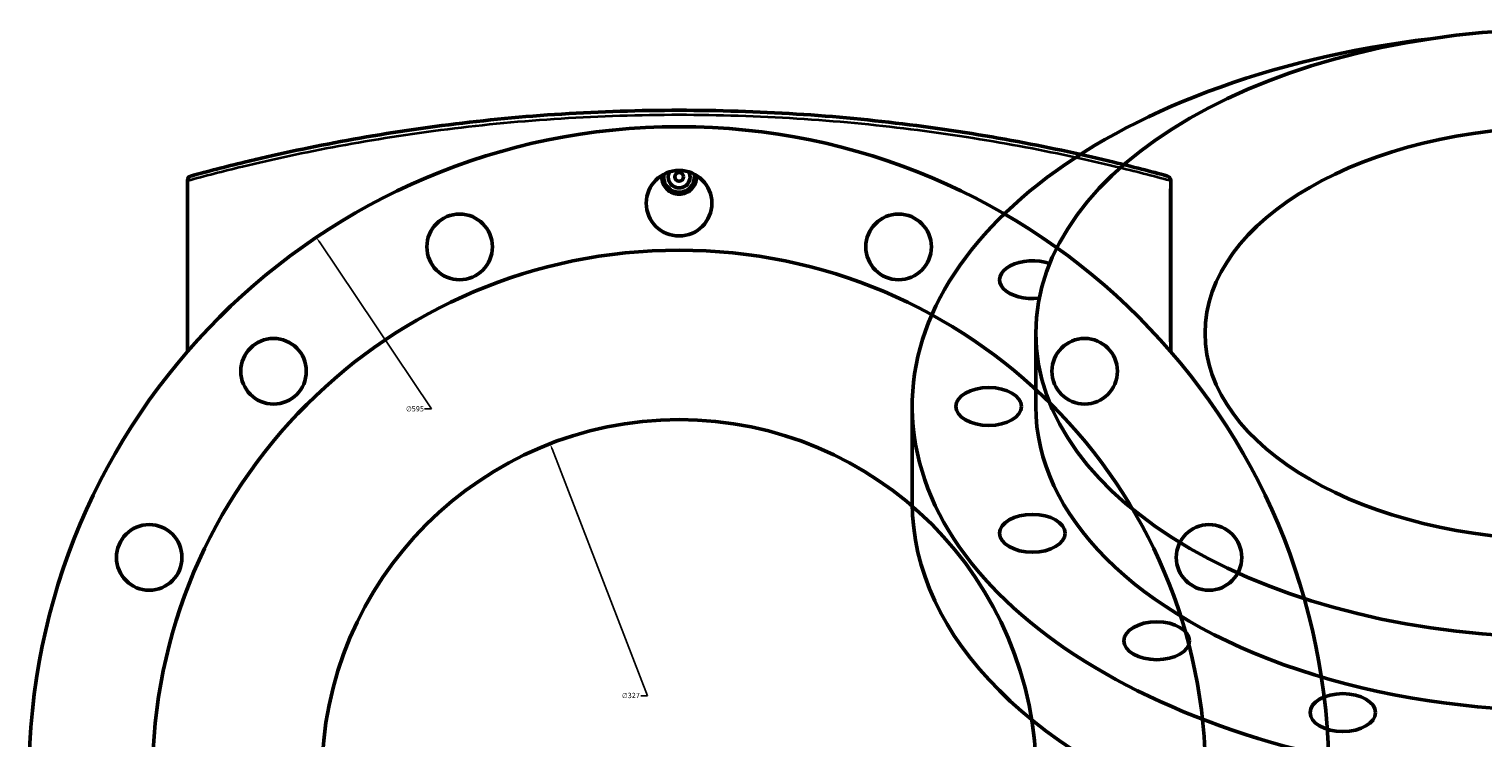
# Model space of a CAD drawing. Header units: millimetres. Extents: x -674 to 1221, y -345 to 1001.
# Tile 10 of 11: x 167 to 832, y 677 to 1001. Entities that reach past the tile are written whole.
import ezdxf

# ---------------------------------------------------------------- set-up
doc = ezdxf.new("R2010")
doc.units = ezdxf.units.MM
for name, color, linetype, lineweight in [('Dimension (ANSI)', 7, 'Continuous', 25), ('Visible (ANSI)', 7, 'Continuous', 50), ('Visible Narrow (ANSI)', 7, 'Continuous', 35)]:
    doc.layers.add(name, color=color, linetype=linetype, lineweight=lineweight)
doc.styles.add('Note Text (ANSI)', font='tahoma.ttf')
doc.dimstyles.new('Default - mm (ANSI)', dxfattribs={"dimtxt": 2.4, "dimasz": 2.5, "dimexe": 3.175, "dimexo": 1.6002, "dimgap": 0.8, "dimtad": 0, "dimtoh": 1, "dimdec": 0, "dimrnd": 1e-08, "dimzin": 4, "dimdsep": 46, "dimtxsty": 'Note Text (ANSI)', "dimcen": 0.09, "dimdle": 10, "dimclrd": 256, "dimclre": 256, "dimclrt": 5, "dimadec": 1, "dimazin": 1, "dimtfac": 1.27, "dimtofl": 0, "dimtmove": 0, "dimatfit": 3, "dimfxl": 1, "dimtolj": 1, "dimtzin": 4, "dimlwd": -1, "dimlwe": -1, "dimarcsym": 0})

# ---------------------------------------------------------------- blocks, each defined once
blk = doc.blocks.new('*D7')
at = {"layer": 'Defpoints', "color": 0, "transparency": 16777216}
for p in [(405.44, 811.18), (523.53, 506.25)]:
    blk.add_point(p, dxfattribs=at)
at = {"layer": 'Dimension (ANSI)', "transparency": 16777216}
for p, q in [((450.06, 695.94), (406.34, 808.85)), ((446.9, 695.94), (450.06, 695.94))]:
    blk.add_line(p, q, dxfattribs=at)
blk.add_solid([(406.73, 809), (405.95, 808.7), (405.44, 811.18)], dxfattribs=at)
at = {"layer": 'Dimension (ANSI)', "color": 5, "transparency": 16777216, "insert": (438.34, 697.24), "char_height": 2.4, "attachment_point": 1, "style": 'Note Text (ANSI)'}
blk.add_mtext('\\A1;∅327', dxfattribs=at)
blk = doc.blocks.new('*D8')
at = {"layer": 'Defpoints', "color": 0, "transparency": 16777216}
for p in [(298.45, 905.57), (630.52, 411.86)]:
    blk.add_point(p, dxfattribs=at)
at = {"layer": 'Dimension (ANSI)', "transparency": 16777216}
for p, q in [((351.23, 827.1), (299.84, 903.49)), ((348.03, 827.1), (351.23, 827.1))]:
    blk.add_line(p, q, dxfattribs=at)
blk.add_solid([(300.19, 903.73), (299.49, 903.26), (298.45, 905.57)], dxfattribs=at)
at = {"layer": 'Dimension (ANSI)', "color": 5, "transparency": 16777216, "insert": (339.53, 828.39), "char_height": 2.4, "attachment_point": 1, "style": 'Note Text (ANSI)'}
blk.add_mtext('\\A1;∅595', dxfattribs=at)

msp = doc.modelspace()

# ---------------------------------------------------------------- linework, layer by layer
at = {"layer": 'Visible (ANSI)'}
for p, q in [((239.48, 931.69), (239.48, 931.56)), ((239.48, 853.34), (239.48, 931.56)), ((689.48, 853.34), (689.48, 931.69)), ((627.7, 828.23), (627.7, 861.7)), ((571.2, 784.14), (571.2, 828.23))]:
    msp.add_line(p, q, dxfattribs=at)
for centre, radius in [((464.48, 658.71), 297.5), ((464.48, 921.21), 15), ((464.48, 933.21), 2), ((364.03, 901.23), 15), ((564.94, 901.23), 15), ((464.48, 658.71), 241), ((278.87, 844.33), 15), ((650.1, 844.33), 15), ((464.48, 658.71), 163.5), ((221.96, 759.17), 15), ((707, 759.17), 15)]:
    msp.add_circle(centre, radius, dxfattribs=at)
for centre, radius, start, end in [((464.48, 933.21), 7, 169.01942, 10.98058), ((464.48, 933.21), 5, 152.18186, 27.81814), ((687.48, 931.69), 2, 0, 74.66402)]:
    msp.add_arc(centre, radius, start, end, dxfattribs=at)
for centre, major_axis in [((868.7, 861.7), (241, 0)), ((868.7, 861.7), (163.5, 0)), ((606.2, 828.23), (15, 0)), ((626.18, 770.23), (15, 0)), ((683.08, 721.06), (15, 0)), ((768.24, 688.21), (15, 0))]:
    msp.add_ellipse(centre, major_axis=major_axis, ratio=0.57735, dxfattribs=at)
for centre, major_axis, start_param, end_param in [((868.7, 828.23), (-297.5, 0), 4.915974, 10.791989), ((626.18, 886.22), (-15, 0), 4.155623, 8.064009), ((868.7, 828.23), (-241, 0), 0, 3.141593), ((868.7, 784.14), (-297.5, 0), 0, 3.141593)]:
    msp.add_ellipse(centre, major_axis=major_axis, ratio=0.57735, start_param=start_param, end_param=end_param, dxfattribs=at)
for points, knots in [([(688.01, 933.62), (680.33, 935.73), (672.1, 937.87), (649.85, 943.25), (635.14, 946.46), (603.81, 952.3), (587.19, 954.94), (553.18, 959.21), (535.85, 960.88), (500.5, 963.13), (482.49, 963.71), (464.48, 963.71), (446.47, 963.71), (428.46, 963.13), (393.12, 960.88), (375.78, 959.21), (341.78, 954.94), (325.15, 952.3), (293.82, 946.46), (279.11, 943.25), (256.87, 937.87), (248.64, 935.73), (240.95, 933.62)], [10.088135, 10.088135, 10.088135, 10.088135, 13.69041, 13.69041, 19.278811, 19.278811, 24.867217, 24.867217, 30.25733, 30.25733, 35.647448, 35.647448, 35.647448, 41.037565, 41.037565, 46.427678, 46.427678, 52.016081, 52.016081, 57.60448, 57.60448, 61.206845, 61.206845, 61.206845, 61.206845]), ([(239.48, 931.69), (239.48, 931.94), (239.53, 932.18), (239.71, 932.65), (239.85, 932.87), (240.15, 933.19), (240.29, 933.3), (240.6, 933.49), (240.77, 933.57), (240.95, 933.62), (240.95, 933.62), (240.95, 933.62)], [-0.2716188, -0.2716188, -0.2716188, -0.2716188, -0.1965818, -0.1965818, -0.1168611, -0.1168611, -0.0586947, -0.0586947, 0, 0, 0.000677, 0.000677, 0.000677, 0.000677]), ([(472.42, 933.21), (472.42, 932.22), (472.22, 931.15), (471.41, 929.2), (470.8, 928.31), (469.39, 926.9), (468.5, 926.29), (466.54, 925.48), (465.48, 925.29), (463.49, 925.29), (462.42, 925.48), (460.47, 926.29), (459.58, 926.9), (458.17, 928.31), (457.56, 929.2), (456.75, 931.15), (456.55, 932.22), (456.55, 933.21), (456.55, 933.46), (456.56, 933.71), (456.58, 933.96)], [2.390442, 2.390442, 2.390442, 2.390442, 2.689288, 2.689288, 2.988133, 2.988133, 3.286898, 3.286898, 3.585664, 3.585664, 3.884429, 3.884429, 4.183194, 4.183194, 4.482039, 4.482039, 4.780885, 4.780885, 4.780885, 4.854925, 4.854925, 4.854925, 4.854925])]:
    msp.add_open_spline(points, degree=3, knots=knots, dxfattribs=at)
msp.add_open_spline([(472.38, 933.96), (472.41, 933.71), (472.42, 933.46), (472.42, 933.21)], degree=3, dxfattribs=at)
at = {"layer": 'Visible Narrow (ANSI)'}
for p, q in [((689.48, 931.69), (689.05, 931.69)), ((689.01, 927.8), (689.01, 857.78))]:
    msp.add_line(p, q, dxfattribs=at)
msp.add_ellipse((687.48, 931.69), major_axis=(0.53, 1.93), ratio=0.749329, start_param=4.983472, end_param=6.214779, dxfattribs=at)
msp.add_open_spline([(239.48, 931.56), (247.34, 933.7), (255.77, 935.88), (278.29, 941.3), (293.06, 944.5), (324.53, 950.33), (341.23, 952.96), (375.39, 957.22), (392.8, 958.89), (428.3, 961.13), (446.39, 961.71), (464.48, 961.71), (482.57, 961.71), (500.66, 961.13), (536.17, 958.89), (553.58, 957.22), (587.73, 952.96), (604.43, 950.33), (635.9, 944.5), (650.68, 941.3), (673.02, 935.93), (681.28, 933.79), (689.01, 931.69)], degree=3, knots=[-61.281266, -61.281266, -61.281266, -61.281266, -57.60448, -57.60448, -52.016081, -52.016081, -46.427678, -46.427678, -41.037565, -41.037565, -35.647448, -35.647448, -35.647448, -30.25733, -30.25733, -24.867217, -24.867217, -19.278811, -19.278811, -13.69041, -13.69041, -10.088135, -10.088135, -10.088135, -10.088135], dxfattribs=at)

# ---------------------------------------------------------------- dimensions: what is measured, and where the dimension line sits
at = {"layer": 'Dimension (ANSI)'}
for p1, p2, picture, middle in [((630.52, 411.86), (298.45, 905.57), '*D8', (343.38, 827.1)), ((523.53, 506.25), (405.44, 811.18), '*D7', (442.22, 695.94))]:
    dim = msp.add_diameter_dim_2p(p1=p1, p2=p2, dimstyle='Default - mm (ANSI)', override={"dimgap": 0.8, "dimtih": 1, "dimdec": 0, "dimlfac": 1, "dimtol": 0, "dimlim": 0, "dimtp": 0, "dimtm": 0, "dimtdec": 2}, dxfattribs=at)
    dim.commit()
    dim.dimension.update_dxf_attribs({"geometry": picture, "text_midpoint": middle, "dimtype": 163})

doc.saveas('drawing.dxf')
